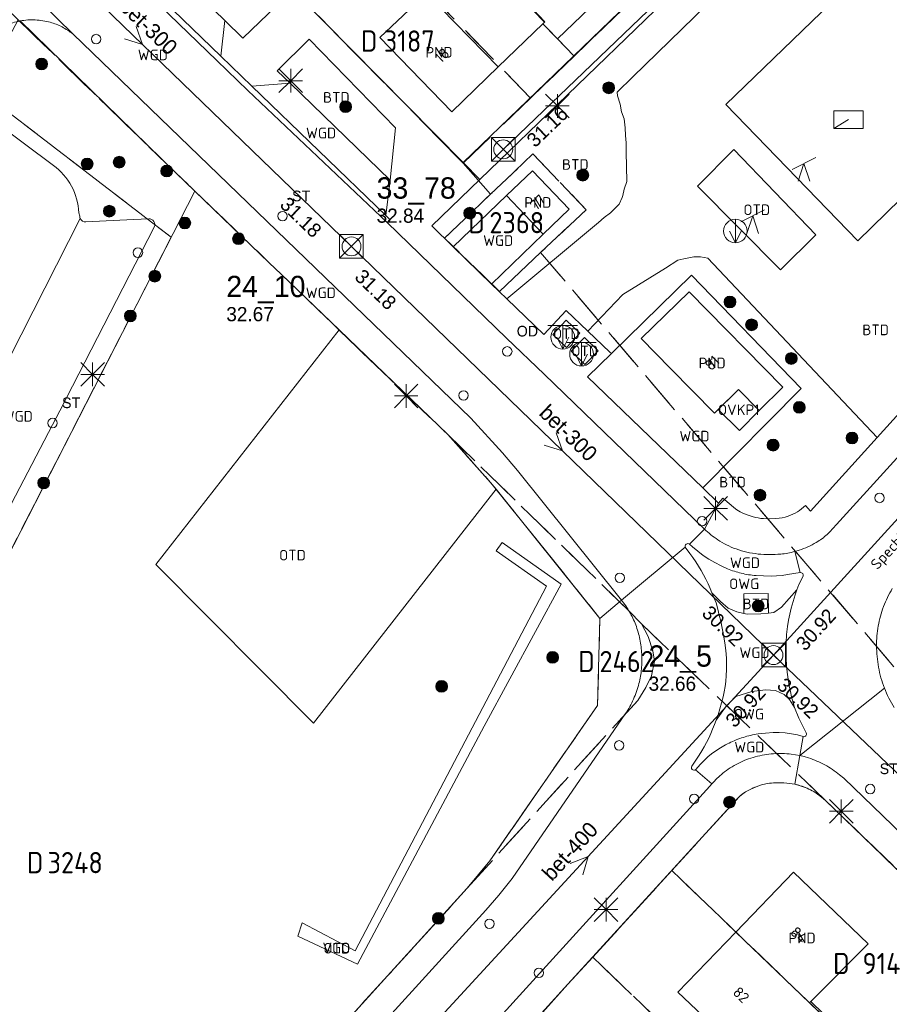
# Model space of a CAD drawing. Header units: metres. Extents: x 207644 to 210135, y 370459 to 373417.
# Tile 145 of 256: x 208508 to 208581, y 371922 to 372005. Entities that reach past the tile are written whole.
import ezdxf
from ezdxf.enums import TextEntityAlignment as Align

# ---------------------------------------------------------------- set-up
doc = ezdxf.new("R2010")
doc.units = ezdxf.units.M
doc.linetypes.add('HIDDEN2', pattern=[4.7625, 3.175, -1.5875])
for name, color, linetype in [('BTD', 7, 'Continuous'), ('combi_kolk', 7, 'Continuous'), ('CON_BxH250x250mm', 7, 'Continuous'), ('CON_BxH300x300mm', 7, 'Continuous'), ('CON_BxH400x400mm', 7, 'Continuous'), ('CON_BxH600x600mm', 7, 'Continuous'), ('DMM_BxH300x300mm', 7, 'Continuous'), ('DMM_BxH400x400mm', 7, 'Continuous'), ('GB', 1, 'Continuous'), ('GB07', 1, 'Continuous'), ('GB11', 1, 'Continuous'), ('INV_BxH250x250mm', 7, 'Continuous'), ('INV_BxH300x300mm', 7, 'Continuous'), ('INV_BxH400x400mm', 7, 'Continuous'), ('INV_BxH600x600mm', 7, 'Continuous'), ('KAD_perceelnummer', 212, 'Continuous'), ('KAD_sectie', 212, 'Continuous'), ('KAD_Vastgesteld_Perceel', 212, 'Continuous'), ('KO_INSPECTIE', 7, 'Continuous'), ('NAR', 7, 'Continuous'), ('NLV_inspectieput', 7, 'Continuous'), ('NNR_inspectieput', 7, 'Continuous'), ('NOD_inspectieput', 7, 'Continuous'), ('ORL', 7, 'Continuous'), ('OTD', 7, 'Continuous'), ('OVKP1', 7, 'Continuous'), ('OWG', 7, 'Continuous'), ('PIJL', 7, 'Continuous'), ('PND', 7, 'Continuous'), ('trottoirkolk', 7, 'Continuous'), ('VGO', 7, 'Continuous'), ('WGD', 7, 'Continuous')]:
    doc.layers.add(name, color=color, linetype=linetype)
for name, color, linetype, lineweight in [('GMV', 7, 'Continuous', 25), ('GP1', 7, 'Continuous', 30), ('Q12P_ondergrondse_afvalbak-glas-mono', 3, 'Continuous', 0), ('Q12P_ondergrondse_afvalbaktextiel-mono', 3, 'Continuous', 0), ('Q21_lantaarnpaal', 1, 'Continuous', 0), ('Q23_kolk', 153, 'Continuous', 0), ('Q26_boom', 72, 'Continuous', 0), ('Q28_rioolput', 153, 'Continuous', 0), ('Q34_speelwerktuig', 3, 'Continuous', 0), ('Q49_afvalbak-NGDW', 8, 'Continuous', 0)]:
    doc.layers.add(name, color=color, linetype=linetype, lineweight=lineweight)
doc.styles.add('ISO', font='isocpeur.ttf', dxfattribs={"height": 1})
doc.styles.add('ISOCP', font='ISOCP.shx', dxfattribs={"height": 1.8})

# ---------------------------------------------------------------- blocks, each defined once
blk = doc.blocks.new('ACMAP_ANN_TEMPLATE_Vastgesteld_Perceelnummer')
at = {"layer": 'KAD_perceelnummer', "style": 'ISOCP'}
blk.add_attdef('Perceelnummer', text='', height=1.8, dxfattribs=at).set_placement((0, 0), align=Align.MIDDLE)
at = {"layer": 'KAD_sectie', "style": 'ISOCP'}
blk.add_attdef('sectie', text='', height=1.8, dxfattribs=at).set_placement((-2.7, 0), align=Align.MIDDLE_RIGHT)
blk = doc.blocks.new('Q12T')
for p, q in [((-1.25, 1), (1.25, 1)), ((0, 1), (0, -1))]:
    blk.add_line(p, q)
blk.add_lwpolyline([(-0.5, 0), (0, -1), (0.5, 0)])
blk.add_circle((0, 0), 1)
blk = doc.blocks.new('Q12G')
for p, q in [((-1.25, 1), (1.25, 1)), ((0, 1), (0, -1))]:
    blk.add_line(p, q)
blk.add_lwpolyline([(-0.5, 0), (0, -1), (0.5, 0)])
blk.add_circle((0, 0), 1)
blk = doc.blocks.new('Q34')
for p, q in [((-1, -0.5), (1, 0.5)), ((-0.5, -1.5), (0, 0)), ((0, 0), (0.5, -1.5))]:
    blk.add_line(p, q)
blk = doc.blocks.new('Q23')
blk.add_line((-1.25, -0.75), (0, 0))
blk.add_lwpolyline([(-1.25, -0.75), (1.25, -0.75), (1.25, 0.75), (-1.25, 0.75), (-1.25, -0.75)])
blk = doc.blocks.new('Q21')
for p, q in [((-1, 1), (0, 0)), ((0, 1), (0, 0)), ((0, 0), (1, 1)), ((-1, 0), (0, 0)), ((-1, -1), (0, 0)), ((0, 0), (1, 0)), ((0, 0), (0, -1)), ((0, 0), (1, -1))]:
    blk.add_line(p, q)
blk = doc.blocks.new('Q26')
blk.add_hatch(color=256).paths.add_polyline_path([(-0.452, -0.01, 1), (0.548, -0.01, 1)])
blk.add_circle((0.048, -0.01), 0.5)
blk = doc.blocks.new('Q28')
at = {"linetype": 'Continuous'}
for p, q in [((-1, -1), (1, 1)), ((-1, 1), (1, -1))]:
    blk.add_line(p, q, dxfattribs=at)
blk.add_lwpolyline([(1, 1), (1, -1), (-1, -1), (-1, 1)], close=True)
blk = doc.blocks.new('Q49')
blk.add_line((0, 1), (0, -1))
blk.add_lwpolyline([(-0.5, 0), (0, -1), (0.5, 0)])
blk.add_circle((0, 0), 1)

msp = doc.modelspace()

# ---------------------------------------------------------------- linework, layer by layer
at = {"layer": 'combi_kolk', "color": 253, "lineweight": 13}
for centre in [(208514.09, 372003.21), (208529.86, 371988.23), (208548.86, 371976.79), (208545.16, 371973.06), (208580.34, 371964.39), (208565.33, 371962.43), (208558.37, 371957.64), (208558.32, 371943.46), (208579.55, 371939.77), (208564.66, 371938.93), (208547.35, 371928.37), (208551.53, 371924.22)]:
    msp.add_circle(centre, 0.4, dxfattribs=at)
at = {"layer": 'CON_BxH250x250mm', "color": 253, "linetype": 'Continuous', "lineweight": 13}
msp.add_lwpolyline([(208590.69, 372034.34), (208548.52, 371993.88)], dxfattribs=at)
at = {"layer": 'CON_BxH300x300mm', "color": 253, "linetype": 'Continuous', "lineweight": 13}
for points in [[(208535.69, 371985.67), (208500.34, 372019.85)], [(208571.37, 371951.1), (208535.69, 371985.67)]]:
    msp.add_lwpolyline(points, dxfattribs=at)
at = {"layer": 'CON_BxH400x400mm', "color": 253, "linetype": 'Continuous', "lineweight": 13}
msp.add_lwpolyline([(208571.37, 371951.1), (208540, 371917)], dxfattribs=at)
at = {"layer": 'CON_BxH600x600mm', "color": 253, "linetype": 'Continuous', "lineweight": 13}
for points in [[(208601.83, 371984.59), (208571.37, 371951.1)], [(208571.37, 371951.1), (208596.03, 371927.58)]]:
    msp.add_lwpolyline(points, dxfattribs=at)
at = {"layer": 'GB', "color": 253, "linetype": 'Continuous', "lineweight": 13}
for points in [[(208538.091, 372003.332), (208542.041, 372007.098)], [(208553.117, 372003.217), (208557.18, 372007.138)], [(208548.082, 372000.85), (208551.866, 372004.511)], [(208551.866, 372004.511), (208551.872, 372004.505)], [(208551.872, 372004.505), (208553.117, 372003.217)], [(208544.161, 371997.057), (208538.091, 372003.332)], [(208548.082, 372000.85), (208544.161, 371997.057)], [(208548.795, 371989.969), (208550.986, 371992.059)], [(208550.986, 371992.059), (208554.091, 371988.806)], [(208548.795, 371989.969), (208551.9, 371986.715)], [(208554.091, 371988.806), (208551.9, 371986.715)], [(208564.228, 371981.836), (208560.19, 371977.869)], [(208572.176, 371973.754), (208564.228, 371981.836)], [(208560.19, 371977.869), (208562.667, 371975.345)], [(208562.667, 371975.345), (208566.383, 371971.567)], [(208566.383, 371971.567), (208568.407, 371973.559)], [(208568.407, 371973.559), (208570.17, 371971.778)], [(208570.17, 371971.778), (208572.176, 371973.754)], [(208568.194, 371927.668), (208573.077, 371932.738)], [(208573.077, 371932.738), (208579.39, 371926.662)], [(208563.289, 371922.576), (208568.194, 371927.668)], [(208579.39, 371926.662), (208574.541, 371921.784)], [(208570.211, 371916.011), (208563.289, 371922.576)]]:
    msp.add_lwpolyline(points, dxfattribs=at)
at = {"layer": 'GB07', "color": 253, "linetype": 'Continuous', "lineweight": 13}
for points in [[(208552.004, 372004.644), (208547.216, 372009.595)], [(208548.082, 372000.85), (208542.041, 372007.098)], [(208551.872, 372004.505), (208552.004, 372004.644)], [(208568.194, 371927.668), (208574.43, 371921.672)], [(208574.43, 371921.672), (208574.541, 371921.784)]]:
    msp.add_lwpolyline(points, dxfattribs=at)
at = {"layer": 'GB11', "color": 253, "linetype": 'Continuous', "lineweight": 13}
msp.add_lwpolyline([(208574.541, 371921.784), (208576.67, 371919.705)], dxfattribs=at)
at = {"layer": 'GMV', "color": 253, "linetype": 'Continuous', "lineweight": 13}
for points in [[(208545.123, 371992.756), (208583.199, 372029.505)], [(208586.736, 372016.426), (208567.354, 371997.683)], [(208501.564, 372013.988), (208512.126, 372003.64)], [(208524.29, 372001.394), (208512.985, 372012.344)], [(208524.637, 372001.754), (208513.332, 372012.704)], [(208524.968, 372004.789), (208517.636, 372011.907)], [(208530.861, 372007.222), (208545.123, 371992.756)], [(208559.476, 372000), (208566.753, 372007.12)], [(208529.346, 372006.015), (208526.505, 372003.281)], [(208561.364, 372005.657), (208546.532, 371991.322)], [(208578.513, 371986.135), (208597.778, 372004.974)], [(208520.839, 371991.887), (208507.668, 372004.738)], [(208524.968, 372004.789), (208524.637, 372001.754)], [(208526.505, 372003.281), (208524.968, 372004.789)], [(208512.126, 372003.64), (208545.779, 371971.142)], [(208529.394, 372000.527), (208532.119, 372003.194)], [(208532.119, 372003.194), (208539.413, 371995.711)], [(208524.637, 372001.754), (208527.259, 371999.222)], [(208526.912, 371998.862), (208524.29, 372001.394)], [(208530.49, 371999.488), (208529.394, 372000.527)], [(208558.154, 371998.706), (208559.476, 372000)], [(208611.596, 372000.533), (208576.689, 371962.152)], [(208527.259, 371999.222), (208530.49, 371999.488)], [(208527.259, 371999.222), (208538.596, 371988.278)], [(208530.49, 371999.488), (208538.969, 371991.275)], [(208538.714, 371987.697), (208526.912, 371998.862)], [(208558.188, 371998.406), (208558.154, 371998.706)], [(208558.406, 371997.688), (208558.188, 371998.406)], [(208558.531, 371997.063), (208558.406, 371997.688)], [(208567.354, 371997.683), (208578.513, 371986.135)], [(208558.75, 371996.469), (208558.531, 371997.063)], [(208505.565, 371996.17), (208510.473, 371992.525)], [(208539.413, 371995.711), (208538.969, 371991.275)], [(208558.828, 371995.688), (208558.75, 371996.469)], [(208558.859, 371995.063), (208558.828, 371995.688)], [(208558.906, 371994.438), (208558.859, 371995.063)], [(208558.906, 371993.656), (208558.906, 371994.438)], [(208558.969, 371991.156), (208558.906, 371993.656)], [(208568.005, 371993.854), (208564.95, 371990.772)], [(208574.958, 371986.64), (208568.005, 371993.854)], [(208545.123, 371992.756), (208546.532, 371991.322)], [(208522.432, 371990.354), (208520.839, 371991.887)], [(208538.969, 371991.275), (208538.596, 371988.278)], [(208542.476, 371987.402), (208546.532, 371991.322)], [(208558.75, 371990.5), (208558.969, 371991.156)], [(208564.95, 371990.772), (208571.956, 371983.676)], [(208522.432, 371990.354), (208503.453, 371953.263)], [(208528.738, 371984.289), (208522.432, 371990.354)], [(208548.795, 371989.969), (208544.284, 371985.643)], [(208558.578, 371989.813), (208558.641, 371989.969)], [(208558.641, 371989.969), (208558.75, 371990.5)], [(208557.578, 371988.5), (208558.328, 371989.25)], [(208558.328, 371989.25), (208558.578, 371989.813)], [(208512.629, 371988.515), (208512.702, 371988.227)], [(208512.702, 371988.227), (208512.715, 371988.128)], [(208538.596, 371988.278), (208538.93, 371987.935)], [(208557.063, 371988.125), (208557.578, 371988.5)], [(208512.748, 371988.033), (208506.76, 371976.251)], [(208512.715, 371988.128), (208512.748, 371988.033)], [(208513.214, 371987.74), (208517.266, 371987.94)], [(208517.266, 371987.94), (208518.544, 371988.003)], [(208538.93, 371987.935), (208538.714, 371987.697)], [(208538.714, 371987.697), (208548.808, 371977.919)], [(208544.284, 371985.643), (208542.476, 371987.402)], [(208548.832, 371981.223), (208556.563, 371987.688)], [(208556.563, 371987.688), (208557.063, 371988.125)], [(208519.012, 371987.309), (208511.017, 371971.756)], [(208551.9, 371986.715), (208547.528, 371982.488)], [(208571.956, 371983.676), (208574.958, 371986.64)], [(208547.528, 371982.488), (208544.284, 371985.643)], [(208529.739, 371983.314), (208528.738, 371984.289)], [(208562.241, 371983.822), (208563.297, 371984.5)], [(208563.297, 371984.5), (208563.797, 371984.625)], [(208563.797, 371984.625), (208564.641, 371984.781)], [(208564.641, 371984.781), (208565.203, 371984.781)], [(208565.203, 371984.781), (208565.828, 371984.688)], [(208565.828, 371984.688), (208580.134, 371969.491)], [(208534.632, 371978.602), (208529.739, 371983.314)], [(208557.673, 371976.613), (208564.432, 371983.231)], [(208558.631, 371981.607), (208562.241, 371983.822)], [(208564.432, 371983.231), (208573.723, 371973.643)], [(208548.832, 371981.223), (208547.528, 371982.488)], [(208555.686, 371978.493), (208558.631, 371981.607)], [(208548.832, 371981.223), (208551.942, 371978.206)], [(208551.942, 371978.206), (208553.826, 371980.252)], [(208553.826, 371980.252), (208555.686, 371978.493)], [(208553.852, 371979.427), (208552.717, 371978.217)], [(208554.991, 371978.318), (208553.852, 371979.427)], [(208547.915, 371965.138), (208532.486, 371945.328), (208519.138, 371958.749), (208534.632, 371978.602)], [(208543.827, 371969.746), (208534.632, 371978.602)], [(208552.717, 371978.217), (208553.866, 371977.129)], [(208553.866, 371977.129), (208554.991, 371978.318)], [(208555.686, 371978.493), (208557.546, 371976.734)], [(208548.808, 371977.919), (208551.973, 371974.869)], [(208555.388, 371977.973), (208554.255, 371976.81)], [(208556.553, 371976.847), (208555.388, 371977.973)], [(208554.255, 371976.81), (208555.415, 371975.694)], [(208555.415, 371975.694), (208556.553, 371976.847)], [(208557.673, 371976.613), (208555.656, 371974.638)], [(208557.546, 371976.734), (208557.673, 371976.613)], [(208551.973, 371974.869), (208565.527, 371961.764)], [(208580.134, 371969.491), (208585.028, 371974.884)], [(208555.656, 371974.638), (208565.41, 371965.258)], [(208573.723, 371973.643), (208565.41, 371965.258)], [(208511.017, 371971.756), (208510.4, 371970.572)], [(208545.779, 371971.142), (208548.46, 371968.215)], [(208510.4, 371970.572), (208502.388, 371955.264)], [(208547.454, 371965.711), (208543.827, 371969.746)], [(208580.134, 371969.491), (208574.5, 371963.283)], [(208548.46, 371968.215), (208549.719, 371966.702)], [(208549.719, 371966.702), (208558.51, 371955.747)], [(208547.915, 371965.138), (208547.454, 371965.711)], [(208551.201, 371961.047), (208547.915, 371965.138)], [(208565.41, 371965.258), (208566.71, 371963.945)], [(208566.71, 371963.945), (208567.091, 371964.379)], [(208567.091, 371964.379), (208567.782, 371963.781)], [(208566.71, 371963.945), (208565.527, 371961.764)], [(208567.782, 371963.781), (208568.025, 371963.58)], [(208568.025, 371963.58), (208568.281, 371963.396)], [(208568.281, 371963.396), (208568.55, 371963.231)], [(208568.55, 371963.231), (208568.832, 371963.09)], [(208574.5, 371963.283), (208574.08, 371963.752)], [(208568.832, 371963.09), (208569.237, 371962.926)], [(208569.237, 371962.926), (208569.654, 371962.795)], [(208570.514, 371962.644), (208571.044, 371962.622)], [(208571.044, 371962.622), (208571.575, 371962.64)], [(208564.277, 371960.471), (208565.527, 371961.764)], [(208551.201, 371961.047), (208556.699, 371954.204)], [(208531.149, 371927.312), (208536.201, 371924.967), (208546.907, 371945.092), (208553.422, 371957.098), (208548.418, 371960.628), (208547.92, 371959.922), (208552.163, 371956.929), (208535.983, 371926.083), (208531.515, 371928.458), (208531.149, 371927.312)], [(208563.906, 371960.223), (208558.51, 371955.747)], [(208563.906, 371960.223), (208564.299, 371959.689)], [(208564.521, 371960.25), (208564.277, 371960.471)], [(208564.964, 371959.877), (208564.521, 371960.25)], [(208565.428, 371959.53), (208564.964, 371959.877)], [(208573.54, 371959.975), (208573.171, 371959.866)], [(208573.64, 371958.091), (208573.171, 371959.866)], [(208565.91, 371959.21), (208565.428, 371959.53)], [(208566.411, 371958.919), (208565.91, 371959.21)], [(208566.947, 371958.645), (208566.411, 371958.919)], [(208567.497, 371958.401), (208566.947, 371958.645)], [(208570.532, 371957.794), (208569.897, 371957.829)], [(208571.167, 371957.785), (208570.532, 371957.794)], [(208571.636, 371957.8), (208571.167, 371957.785)], [(208572.103, 371957.841), (208571.636, 371957.8)], [(208572.568, 371957.902), (208572.103, 371957.841)], [(208573.64, 371958.091), (208572.568, 371957.902)], [(208573.523, 371957.081), (208573.87, 371957.768)], [(208566.169, 371956.366), (208566.02, 371956.731)], [(208572.043, 371955.142), (208573.355, 371956.613)], [(208573.209, 371956.205), (208573.355, 371956.613)], [(208573.355, 371956.613), (208573.523, 371957.081)], [(208556.699, 371954.204), (208558.51, 371955.747)], [(208566.513, 371955.507), (208566.169, 371956.366)], [(208566.169, 371956.366), (208566.894, 371955.624)], [(208568.857, 371956.276), (208570.925, 371956.306)], [(208568.858, 371954.625), (208568.857, 371956.276)], [(208570.925, 371956.306), (208570.936, 371954.642)], [(208572.879, 371955.065), (208573.209, 371956.205)], [(208566.656, 371954.993), (208566.513, 371955.507)], [(208566.787, 371954.476), (208566.656, 371954.993)], [(208566.894, 371955.624), (208567.552, 371955.08)], [(208567.552, 371955.08), (208568.263, 371954.771)], [(208571.406, 371954.689), (208572.043, 371955.142)], [(208572.751, 371954.556), (208572.879, 371955.065)], [(208556.495, 371946.847), (208556.699, 371954.204)], [(208566.908, 371953.956), (208566.787, 371954.476)], [(208568.263, 371954.771), (208568.858, 371954.625)], [(208568.858, 371954.625), (208569.148, 371954.554)], [(208569.148, 371954.554), (208570.293, 371954.578)], [(208570.293, 371954.578), (208570.936, 371954.642)], [(208570.936, 371954.642), (208571.406, 371954.689)], [(208572.561, 371953.525), (208572.642, 371954.043)], [(208572.642, 371954.043), (208572.751, 371954.556)], [(208567.136, 371952.786), (208566.908, 371953.956)], [(208572.486, 371952.851), (208572.561, 371953.525)], [(208567.246, 371952.138), (208567.136, 371952.786)], [(208572.447, 371952.173), (208572.486, 371952.851)], [(208567.337, 371951.486), (208567.246, 371952.138)], [(208572.435, 371951.494), (208572.447, 371952.173)], [(208567.391, 371950.83), (208567.337, 371951.486)], [(208567.409, 371950.34), (208567.391, 371950.83)], [(208572.447, 371950.816), (208572.435, 371951.494)], [(208572.478, 371950.233), (208572.447, 371950.816)], [(208567.381, 371949.359), (208567.405, 371949.849)], [(208567.405, 371949.849), (208567.409, 371950.34)], [(208572.536, 371949.652), (208572.478, 371950.233)], [(208567.336, 371948.87), (208567.381, 371949.359)], [(208572.612, 371949.074), (208572.536, 371949.652)], [(208572.707, 371948.498), (208572.612, 371949.074)], [(208567.199, 371948.003), (208567.278, 371948.435)], [(208567.278, 371948.435), (208567.336, 371948.87)], [(208572.8, 371948.028), (208572.707, 371948.498)], [(208573.591, 371942.598), (208580.751, 371948.313)], [(208566.7, 371946.032), (208567.104, 371947.575)], [(208567.104, 371947.575), (208567.199, 371948.003)], [(208567.37, 371946.765), (208568.175, 371947.604)], [(208568.175, 371947.604), (208569.546, 371948.014)], [(208569.546, 371948.014), (208570.689, 371948.155)], [(208570.689, 371948.155), (208571.541, 371948.114)], [(208571.541, 371948.114), (208572.282, 371947.776)], [(208572.282, 371947.776), (208572.732, 371947.345)], [(208572.732, 371947.345), (208573.158, 371946.674)], [(208572.908, 371947.562), (208572.8, 371948.028)], [(208573.032, 371947.1), (208572.908, 371947.562)], [(208547.385, 371933.695), (208556.495, 371946.847)], [(208566.518, 371945.58), (208567.37, 371946.765)], [(208573.158, 371946.674), (208573.032, 371947.1)], [(208573.504, 371945.763), (208573.158, 371946.674)], [(208558.871, 371946.144), (208549.274, 371932.199)], [(208566.518, 371945.58), (208566.7, 371946.032)], [(208574.146, 371944.511), (208573.504, 371945.763)], [(208566.518, 371945.58), (208566.373, 371945.221)], [(208570.065, 371944.427), (208570.698, 371944.504)], [(208570.698, 371944.504), (208571.334, 371944.544)], [(208571.334, 371944.544), (208571.853, 371944.545)], [(208571.853, 371944.545), (208572.37, 371944.51)], [(208572.37, 371944.51), (208572.885, 371944.445)], [(208572.885, 371944.445), (208573.395, 371944.351)], [(208573.395, 371944.351), (208573.888, 371944.205)], [(208573.888, 371944.205), (208573.591, 371942.598)], [(208565.499, 371942.189), (208565.812, 371942.481)], [(208565.812, 371942.481), (208566.142, 371942.754)], [(208566.142, 371942.754), (208566.49, 371943.003)], [(208573.234, 371942.667), (208572.875, 371942.72)], [(208573.186, 371940.168), (208573.591, 371942.598)], [(208573.591, 371942.598), (208573.234, 371942.667)], [(208573.591, 371942.598), (208573.968, 371942.507)], [(208573.968, 371942.507), (208574.341, 371942.398)], [(208564.871, 371942.296), (208564.469, 371941.715)], [(208564.776, 371941.403), (208565.2, 371941.882)], [(208565.2, 371941.882), (208565.499, 371942.189)], [(208564.776, 371941.403), (208566.155, 371940.208)], [(208577.327, 371940.674), (208576.957, 371940.976)], [(208565.997, 371940.021), (208550.449, 371922.914)], [(208566.155, 371940.208), (208565.997, 371940.021)], [(208593.812, 371924.763), (208577.327, 371940.674)], [(208568.324, 371938.957), (208568.537, 371939.165)], [(208568.537, 371939.165), (208568.765, 371939.357)], [(208568.765, 371939.357), (208569.012, 371939.524)], [(208553.993, 371923.254), (208568.324, 371938.957)], [(208593.531, 371921.655), (208575.771, 371938.806)], [(208545.463, 371931.369), (208547.385, 371933.695)], [(208549.274, 371932.199), (208548.15, 371930.777)], [(208538.738, 371923.966), (208545.463, 371931.369)], [(208548.15, 371930.777), (208547.042, 371929.517)], [(208547.042, 371929.517), (208507.906, 371886.452)], [(208511.208, 371876.148), (208553.993, 371923.254)], [(208534.433, 371919.235), (208538.738, 371923.966)], [(208550.449, 371922.914), (208515.922, 371884.893)]]:
    msp.add_lwpolyline(points, dxfattribs=at)
for points in [[(208507.668, 372004.738, -0.064945), (208508.945, 372004.829)], [(208508.945, 372004.829, -0.051466), (208510.21, 372004.628)], [(208507.668, 372004.738, 0.049851), (208506.448, 372004.365)], [(208510.21, 372004.628, -0.057601), (208511.219, 372004.234)], [(208511.219, 372004.234, -0.046051), (208512.126, 372003.64)], [(208510.473, 371992.525, -0.227991), (208512.629, 371988.515)], [(208512.748, 371988.033, 0.298867), (208513.214, 371987.74)], [(208518.544, 371988.003, -0.564611), (208519.012, 371987.309)], [(208572.616, 371962.85, 0.061528), (208573.397, 371963.222)], [(208573.397, 371963.222, 0.046972), (208574.08, 371963.752)], [(208569.654, 371962.795, 0.047833), (208570.514, 371962.644)], [(208571.575, 371962.64, 0.063342), (208572.616, 371962.85)], [(208565.527, 371961.764, 0.044311), (208566.666, 371960.852)], [(208576.689, 371962.152, -0.039537), (208575.914, 371961.309)], [(208568.202, 371960.081, -0.059329), (208566.666, 371960.852)], [(208575.914, 371961.309, -0.058008), (208574.994, 371960.628)], [(208564.277, 371960.471, 0.776882), (208563.906, 371960.223)], [(208570.067, 371959.65, -0.059441), (208568.202, 371960.081)], [(208573.171, 371959.866, -0.046172), (208571.981, 371959.643)], [(208574.994, 371960.628, -0.052808), (208573.54, 371959.975)], [(208564.299, 371959.689, -0.063101), (208566.02, 371956.731)], [(208571.981, 371959.643, -0.051723), (208570.067, 371959.65)], [(208568.641, 371958.027, -0.039942), (208567.497, 371958.401)], [(208569.897, 371957.829, -0.042931), (208568.641, 371958.027)], [(208573.87, 371957.768, 0.551451), (208573.64, 371958.091)], [(208580.676, 371955.196, -0.047155), (208581.418, 371956.723)], [(208558.51, 371955.747, -0.040939), (208559.199, 371954.749)], [(208580.23, 371953.565, -0.047772), (208580.676, 371955.196)], [(208559.199, 371954.749, -0.042066), (208559.721, 371953.655)], [(208559.721, 371953.655, -0.041078), (208560.073, 371952.434)], [(208580.087, 371951.881, -0.044518), (208580.23, 371953.565)], [(208560.073, 371952.434, -0.036531), (208560.231, 371951.174)], [(208580.255, 371950.066, -0.044057), (208580.087, 371951.881)], [(208560.231, 371951.174, -0.037571), (208560.206, 371949.923)], [(208560.206, 371949.923, -0.042158), (208559.99, 371948.69)], [(208580.751, 371948.313, -0.047803), (208580.255, 371950.066)], [(208559.99, 371948.69, -0.039663), (208559.534, 371947.371)], [(208580.751, 371948.313, 0.047677), (208581.584, 371946.653)], [(208559.534, 371947.371, -0.043318), (208558.871, 371946.144)], [(208566.373, 371945.221, -0.062159), (208564.871, 371942.296)], [(208567.617, 371943.652, -0.03999), (208568.823, 371944.138)], [(208568.823, 371944.138, -0.041086), (208570.065, 371944.427)], [(208573.888, 371944.205, 0.645545), (208574.146, 371944.511)], [(208566.49, 371943.003, -0.03138), (208567.617, 371943.652)], [(208569.833, 371942.498, 0.054028), (208568.373, 371941.937)], [(208571.375, 371942.758, 0.047939), (208569.833, 371942.498)], [(208572.875, 371942.72, 0.049335), (208571.375, 371942.758)], [(208574.341, 371942.398, -0.047076), (208575.716, 371941.811)], [(208564.469, 371941.715, 0.851359), (208564.776, 371941.403)], [(208568.373, 371941.937, 0.051711), (208567.087, 371941.101)], [(208575.716, 371941.811, -0.047282), (208576.957, 371940.976)], [(208566.155, 371940.208, -0.044375), (208567.087, 371941.101)], [(208569.895, 371939.966, 0.043025), (208569.012, 371939.524)], [(208570.848, 371940.227, 0.057696), (208569.895, 371939.966)], [(208572.255, 371940.294, 0.053286), (208570.848, 371940.227)], [(208573.186, 371940.168, 0.040796), (208572.255, 371940.294)], [(208573.641, 371940.048, 0.022175), (208573.186, 371940.168)], [(208574.776, 371939.547, 0.062444), (208573.641, 371940.048)], [(208575.771, 371938.806, 0.055296), (208574.776, 371939.547)]]:
    msp.add_lwpolyline(points, format="xyb", dxfattribs=at)
at = {"layer": 'GP1', "color": 253, "linetype": 'Continuous', "lineweight": 13}
for points in [[(208568.407, 371973.559), (208566.704, 371971.883)], [(208566.704, 371971.883), (208568.503, 371970.101)], [(208568.503, 371970.101), (208570.17, 371971.778)]]:
    msp.add_lwpolyline(points, dxfattribs=at)
at = {"layer": 'KAD_Vastgesteld_Perceel', "color": 253, "linetype": 'HIDDEN2', "lineweight": 13}
for points in [[(208551.144, 372013.431), (208558.59, 372005.715), (208554.512, 372001.774), (208551.866, 372004.511), (208552.05, 372004.68), (208547.249, 372009.631), (208547.439, 372009.811), (208546.239, 372011.231), (208545.988, 372010.984), (208540.602, 372016.768), (208539.546, 372017.902), (208541.032, 372019.393), (208543.334, 372021.584), (208545.542, 372019.215), (208551.144, 372013.431)], [(208550.835, 371998.22), (208538.854, 372010.603), (208539.29, 372011.023), (208537.083, 372013.368), (208540.602, 372016.768), (208545.988, 372010.984), (208546.239, 372011.231), (208547.439, 372009.811), (208547.249, 372009.631), (208552.05, 372004.68), (208551.866, 372004.511), (208554.512, 372001.774), (208550.835, 371998.22)], [(208530.861, 372007.222), (208530.795, 372007.288), (208537.083, 372013.368), (208539.29, 372011.023), (208538.854, 372010.603), (208550.835, 371998.22), (208545.141, 371992.717), (208530.861, 372007.222)], [(208551.682, 371985.144), (208548.202, 371981.866), (208543.564, 371986.359), (208547.448, 371990.077), (208551.027, 371993.502), (208555.524, 371988.765), (208551.682, 371985.144)], [(208545.463, 371931.369), (208547.385, 371933.695), (208556.495, 371946.847), (208556.699, 371954.204), (208552.792, 371959.066), (208547.454, 371965.711), (208543.827, 371969.746), (208559.133, 371954.851), (208560.209, 371953.73), (208560.771, 371952.676), (208561.167, 371951.46), (208561.31, 371950.588), (208561.042, 371949.356), (208560.565, 371948.348), (208559.889, 371947.261), (208545.463, 371931.369)], [(208568.124, 371938.735), (208568.537, 371939.165), (208568.766, 371939.356), (208569.012, 371939.524), (208569.445, 371939.763), (208569.895, 371939.966), (208570.364, 371940.124), (208570.848, 371940.227), (208571.55, 371940.297), (208572.255, 371940.294), (208572.723, 371940.249), (208573.186, 371940.167), (208573.641, 371940.048), (208574.224, 371939.832), (208574.776, 371939.547), (208575.293, 371939.203), (208575.771, 371938.806), (208593.531, 371921.655), (208596.041, 371919.237), (208586.855, 371909.724), (208562.777, 371932.877), (208568.124, 371938.735)], [(208556.088, 371925.549), (208562.777, 371932.877), (208586.855, 371909.724), (208579.973, 371902.594), (208556.088, 371925.549)], [(208553.993, 371923.254), (208556.088, 371925.549), (208579.973, 371902.594), (208572.983, 371895.364), (208549.335, 371918.121), (208553.993, 371923.254)]]:
    msp.add_lwpolyline(points, close=True, dxfattribs=at)
for points in [[(208637.194, 372014.783), (208620.489, 371996.389), (208616.281, 371991.755), (208610.084, 371984.931), (208603.719, 371977.922), (208582.881, 371954.976), (208584.239, 371946.97), (208551.682, 371985.144), (208555.524, 371988.765), (208551.027, 371993.502), (208547.448, 371990.077), (208545.141, 371992.717), (208550.835, 371998.22), (208554.512, 372001.774), (208558.59, 372005.715)], [(208502.976, 372009.226), (208507.51, 372004.822), (208504.297, 371998.852), (208520.433, 371986.447), (208503.453, 371953.263), (208480.112, 371952.178), (208482.729, 371944.094), (208448.973, 371877.499), (208446.441, 371884.887), (208441.17, 371874.763)], [(208530.861, 372007.222), (208545.141, 371992.717), (208547.448, 371990.077), (208543.564, 371986.359), (208548.202, 371981.866), (208551.682, 371985.144), (208584.239, 371946.97), (208599.354, 371932.467), (208600.813, 371931.027), (208623.252, 371909.384), (208633.361, 371899.635)], [(208507.51, 372004.822), (208520.839, 371991.887), (208528.738, 371984.289), (208529.739, 371983.314), (208529.739, 371983.314), (208543.827, 371969.746), (208547.454, 371965.711), (208552.792, 371959.066), (208556.699, 371954.204), (208556.495, 371946.847), (208547.385, 371933.695), (208545.463, 371931.369), (208538.738, 371923.966), (208534.433, 371919.235), (208512.885, 371895.575), (208508.587, 371890.802), (208500.355, 371881.731)], [(208596.041, 371919.237), (208593.531, 371921.655), (208575.771, 371938.806), (208560.209, 371953.73), (208559.133, 371954.851), (208543.827, 371969.746), (208529.739, 371983.314), (208528.738, 371984.289), (208520.839, 371991.887), (208507.51, 372004.822)], [(208503.453, 371953.263), (208520.433, 371986.447), (208504.297, 371998.852)], [(208534.433, 371919.235), (208538.738, 371923.966), (208545.463, 371931.369), (208559.889, 371947.261), (208560.565, 371948.348), (208561.042, 371949.356), (208561.31, 371950.588), (208561.167, 371951.46), (208560.771, 371952.676), (208560.209, 371953.73), (208575.771, 371938.806), (208575.293, 371939.203), (208574.776, 371939.547), (208574.224, 371939.832), (208573.641, 371940.048), (208573.186, 371940.167), (208572.723, 371940.249), (208572.255, 371940.294), (208571.55, 371940.297), (208570.848, 371940.227), (208570.364, 371940.124), (208569.895, 371939.966), (208569.445, 371939.763), (208569.012, 371939.524), (208568.766, 371939.356), (208568.537, 371939.165), (208568.124, 371938.735), (208568.124, 371938.735), (208562.777, 371932.877), (208556.088, 371925.549), (208553.993, 371923.254), (208549.335, 371918.121)]]:
    msp.add_lwpolyline(points, dxfattribs=at)
at = {"layer": 'NOD_inspectieput', "color": 253, "lineweight": 13}
for centre in [(208548.52, 371993.88), (208535.69, 371985.67), (208571.37, 371951.1)]:
    msp.add_circle(centre, 0.8, dxfattribs=at)
at = {"layer": 'PIJL', "color": 253, "lineweight": 13}
for points in [[(208517.48, 372004.28), (208518.02, 372002.76), (208516.48, 372003.24)], [(208553, 371969.9), (208553.53, 371968.39), (208551.99, 371968.87)], [(208554.18, 371933.48), (208555.69, 371934.05), (208555.24, 371932.5)]]:
    msp.add_lwpolyline(points, dxfattribs=at)
at = {"layer": 'trottoirkolk', "color": 253, "lineweight": 13}
for centre in [(208517.63, 371985.14), (208510.41, 371970.73)]:
    msp.add_circle(centre, 0.4, dxfattribs=at)

# ---------------------------------------------------------------- block references
at = {"layer": 'KAD_Vastgesteld_Perceel', "color": 253, "linetype": 'HIDDEN2', "lineweight": 13}
ref = msp.add_blockref('ACMAP_ANN_TEMPLATE_Vastgesteld_Perceelnummer', (208540.572, 372003.043), dxfattribs=at)
ref.add_attrib('Perceelnummer', '3187', dxfattribs={"layer": 'KAD_perceelnummer', "lineweight": 13, "height": 1.8, "style": 'ISOCP'}).set_placement((208540.572, 372003.043), align=Align.MIDDLE)
ref.add_attrib('sectie', 'D', dxfattribs={"layer": 'KAD_sectie', "lineweight": 13, "height": 1.8, "style": 'ISOCP'}).set_placement((208537.872, 372003.043), align=Align.MIDDLE_RIGHT)
ref = msp.add_blockref('ACMAP_ANN_TEMPLATE_Vastgesteld_Perceelnummer', (208549.663, 371987.684), dxfattribs=at)
ref.add_attrib('Perceelnummer', '2368', dxfattribs={"layer": 'KAD_perceelnummer', "lineweight": 13, "height": 1.8, "style": 'ISOCP'}).set_placement((208549.663, 371987.684), align=Align.MIDDLE)
ref.add_attrib('sectie', 'D', dxfattribs={"layer": 'KAD_sectie', "lineweight": 13, "height": 1.8, "style": 'ISOCP'}).set_placement((208546.963, 371987.684), align=Align.MIDDLE_RIGHT)
ref = msp.add_blockref('ACMAP_ANN_TEMPLATE_Vastgesteld_Perceelnummer', (208558.951, 371950.558), dxfattribs=at)
ref.add_attrib('Perceelnummer', '2462', dxfattribs={"layer": 'KAD_perceelnummer', "lineweight": 13, "height": 1.8, "style": 'ISOCP'}).set_placement((208558.951, 371950.558), align=Align.MIDDLE)
ref.add_attrib('sectie', 'D', dxfattribs={"layer": 'KAD_sectie', "lineweight": 13, "height": 1.8, "style": 'ISOCP'}).set_placement((208556.251, 371950.558), align=Align.MIDDLE_RIGHT)
ref = msp.add_blockref('ACMAP_ANN_TEMPLATE_Vastgesteld_Perceelnummer', (208512.322, 371933.546), dxfattribs=at)
ref.add_attrib('Perceelnummer', '3248', dxfattribs={"layer": 'KAD_perceelnummer', "lineweight": 13, "height": 1.8, "style": 'ISOCP'}).set_placement((208512.322, 371933.546), align=Align.MIDDLE)
ref.add_attrib('sectie', 'D', dxfattribs={"layer": 'KAD_sectie', "lineweight": 13, "height": 1.8, "style": 'ISOCP'}).set_placement((208509.622, 371933.546), align=Align.MIDDLE_RIGHT)
ref = msp.add_blockref('ACMAP_ANN_TEMPLATE_Vastgesteld_Perceelnummer', (208580.507, 371925.011), dxfattribs=at)
ref.add_attrib('Perceelnummer', '914', dxfattribs={"layer": 'KAD_perceelnummer', "lineweight": 13, "height": 1.8, "style": 'ISOCP'}).set_placement((208580.507, 371925.011), align=Align.MIDDLE)
ref.add_attrib('sectie', 'D', dxfattribs={"layer": 'KAD_sectie', "lineweight": 13, "height": 1.8, "style": 'ISOCP'}).set_placement((208577.807, 371925.011), align=Align.MIDDLE_RIGHT)
at = {"layer": 'Q12P_ondergrondse_afvalbak-glas-mono', "color": 253}
msp.add_blockref('Q12G', (208555.139, 371976.554), dxfattribs=at)
at = {"layer": 'Q12P_ondergrondse_afvalbaktextiel-mono', "color": 253}
msp.add_blockref('Q12T', (208553.552, 371977.985), dxfattribs=at)
at = {"layer": 'Q21_lantaarnpaal', "color": 253}
for p in [(208530.555, 371999.68), (208553.098, 371997.556), (208513.797, 371974.847), (208540.31, 371973.02), (208566.481, 371963.504), (208577.103, 371937.89), (208557.211, 371929.569)]:
    msp.add_blockref('Q21', p, dxfattribs=at)
at = {"layer": 'Q23_kolk', "color": 253}
msp.add_blockref('Q23', (208577.712, 371996.397), dxfattribs=at)
at = {"layer": 'Q26_boom', "color": 253}
for p in [(208509.44, 372001.108), (208557.392, 371999.096), (208535.141, 371997.495), (208515.989, 371992.806), (208513.282, 371992.653), (208520.016, 371992.055), (208555.196, 371991.708), (208515.159, 371988.664), (208545.641, 371988.489), (208521.546, 371987.66), (208526.084, 371986.33), (208519.011, 371983.162), (208567.643, 371980.983), (208516.929, 371979.798), (208569.47, 371979.048), (208572.827, 371976.202), (208573.506, 371972.06), (208577.967, 371969.47), (208571.291, 371968.871), (208509.605, 371965.67), (208570.185, 371964.634), (208570.03, 371955.268), (208552.646, 371950.915), (208543.26, 371948.462), (208567.603, 371938.664), (208542.989, 371928.835)]:
    msp.add_blockref('Q26', p, dxfattribs=at)
at = {"layer": 'Q28_rioolput', "color": 253}
for p in [(208548.523, 371993.883), (208535.685, 371985.672), (208571.374, 371951.098)]:
    msp.add_blockref('Q28', p, dxfattribs=at)
at = {"layer": 'Q34_speelwerktuig', "color": 253}
for p in [(208573.947, 371992.677), (208569.612, 371988.251)]:
    msp.add_blockref('Q34', p, dxfattribs=at)
at = {"layer": 'Q49_afvalbak-NGDW', "color": 253}
msp.add_blockref('Q49', (208568.148, 371986.969), dxfattribs=at)

# ---------------------------------------------------------------- texts
at = {"layer": 'BTD', "color": 253, "linetype": 'Continuous', "lineweight": 13, "style": 'ISO'}
for p in [(208534.404, 371998.274), (208554.615, 371992.597), (208580.011, 371978.611), (208567.91, 371965.728), (208569.897, 371955.431)]:
    msp.add_text('BTD', height=0.9, dxfattribs=at).set_placement(p, align=Align.MIDDLE_CENTER)
at = {"layer": 'DMM_BxH300x300mm', "color": 253, "lineweight": 13}
for rotation, p in [(315.96, (208515.95, 372005.84)), (315.91, (208551.46, 371971.47))]:
    msp.add_text('bet-300', height=1.3, rotation=rotation, dxfattribs=at).set_placement(p)
at = {"layer": 'DMM_BxH400x400mm', "color": 253, "lineweight": 13}
msp.add_text('bet-400', height=1.3, rotation=47.39, dxfattribs=at).set_placement((208552.64, 371931.9))
at = {"layer": 'INV_BxH250x250mm', "color": 253, "lineweight": 13}
msp.add_text('31.16', height=1.2, rotation=43.81, dxfattribs=at).set_placement((208551.21, 371993.97))
at = {"layer": 'INV_BxH300x300mm', "color": 253, "lineweight": 13}
for s, rotation, p in [('31.18', 315.96, (208529.55, 371989.1)), ('31.18', 315.91, (208535.87, 371982.99)), ('30.92', 315.91, (208565.23, 371954.54))]:
    msp.add_text(s, height=1.2, rotation=rotation, dxfattribs=at).set_placement(p)
at = {"layer": 'INV_BxH400x400mm', "color": 253, "lineweight": 13}
msp.add_text('30.92', height=1.2, rotation=47.39, dxfattribs=at).set_placement((208568.09, 371944.88))
at = {"layer": 'INV_BxH600x600mm', "color": 253, "lineweight": 13}
for rotation, p in [(47.71, (208574.05, 371951.37)), (316.36, (208571.57, 371948.42))]:
    msp.add_text('30.92', height=1.2, rotation=rotation, dxfattribs=at).set_placement(p)
at = {"layer": 'KO_INSPECTIE', "color": 253, "lineweight": 13}
for s, p in [('ST', (208530.66, 371989.49)), ('OD', (208549.66, 371978.05)), ('ST', (208511.21, 371971.99)), ('ST', (208580.35, 371941.03))]:
    msp.add_text(s, height=0.9, dxfattribs=at).set_placement(p)
at = {"layer": 'NAR', "color": 253, "linetype": 'Continuous', "lineweight": 13, "style": 'ISO'}
for s, rotation, p in [('18', 44, (208543.341, 372001.83)), ('77', 43.7, (208551.444, 371989.386)), ('81', 44.5, (208566.184, 371975.808)), ('84', 316.1, (208573.519, 371927.431)), ('82', 316.1, (208568.635, 371922.36))]:
    msp.add_text(s, height=0.9, rotation=rotation, dxfattribs=at).set_placement(p, align=Align.MIDDLE_CENTER)
at = {"layer": 'NLV_inspectieput', "color": 253, "lineweight": 13}
for s, p in [('32.84', (208537.81, 371987.67)), ('32.67', (208525.1, 371979.34)), ('32.66', (208560.81, 371948.08))]:
    msp.add_text(s, height=1.2, dxfattribs=at).set_placement(p)
at = {"layer": 'NNR_inspectieput', "color": 253, "lineweight": 13}
for s, p in [('33_78', (208537.81, 371989.71)), ('24_10', (208525.1, 371981.38)), ('24_5', (208560.81, 371950.12))]:
    msp.add_text(s, height=1.8, dxfattribs=at).set_placement(p)
at = {"layer": 'ORL', "color": 253, "linetype": 'Continuous', "lineweight": 13, "style": 'ISO'}
msp.add_text('Spechtstraat', height=0.9, rotation=47.7, dxfattribs=at).set_placement((208582.192, 371961.158), align=Align.MIDDLE_CENTER)
at = {"layer": 'OTD', "color": 253, "linetype": 'Continuous', "lineweight": 13, "style": 'ISO'}
for p in [(208569.954, 371988.768), (208553.854, 371978.283), (208555.404, 371976.832), (208530.692, 371959.552), (208534.445, 371926.3)]:
    msp.add_text('OTD', height=0.9, dxfattribs=at).set_placement(p, align=Align.MIDDLE_CENTER)
at = {"layer": 'OVKP1', "color": 253, "linetype": 'Continuous', "lineweight": 13, "style": 'ISO'}
msp.add_text('OVKP1', height=0.9, dxfattribs=at).set_placement((208568.437, 371971.848), align=Align.MIDDLE_CENTER)
at = {"layer": 'OWG', "color": 253, "linetype": 'Continuous', "lineweight": 13, "style": 'ISO'}
for p in [(208568.891, 371957.127), (208569.296, 371946.104)]:
    msp.add_text('OWG', height=0.9, dxfattribs=at).set_placement(p, align=Align.MIDDLE_CENTER)
at = {"layer": 'PND', "color": 253, "linetype": 'Continuous', "lineweight": 13, "style": 'ISO'}
for p in [(208543.087, 372002.092), (208551.443, 371989.387), (208566.183, 371975.809), (208573.792, 371927.168)]:
    msp.add_text('PND', height=0.9, dxfattribs=at).set_placement(p, align=Align.MIDDLE_CENTER)
at = {"layer": 'VGO', "color": 253, "linetype": 'Continuous', "lineweight": 13, "style": 'ISO'}
msp.add_text('VGO', height=0.9, dxfattribs=at).set_placement((208534.414, 371926.33), align=Align.MIDDLE_CENTER)
at = {"layer": 'WGD', "color": 253, "linetype": 'Continuous', "lineweight": 13, "style": 'ISO'}
for p in [(208518.888, 372001.868), (208533.114, 371995.258), (208548.092, 371986.164), (208533.089, 371981.742), (208507.464, 371971.299), (208564.69, 371969.619), (208568.959, 371958.909), (208569.762, 371951.304), (208569.332, 371943.313)]:
    msp.add_text('WGD', height=0.9, dxfattribs=at).set_placement(p, align=Align.MIDDLE_CENTER)

doc.saveas('drawing.dxf')
